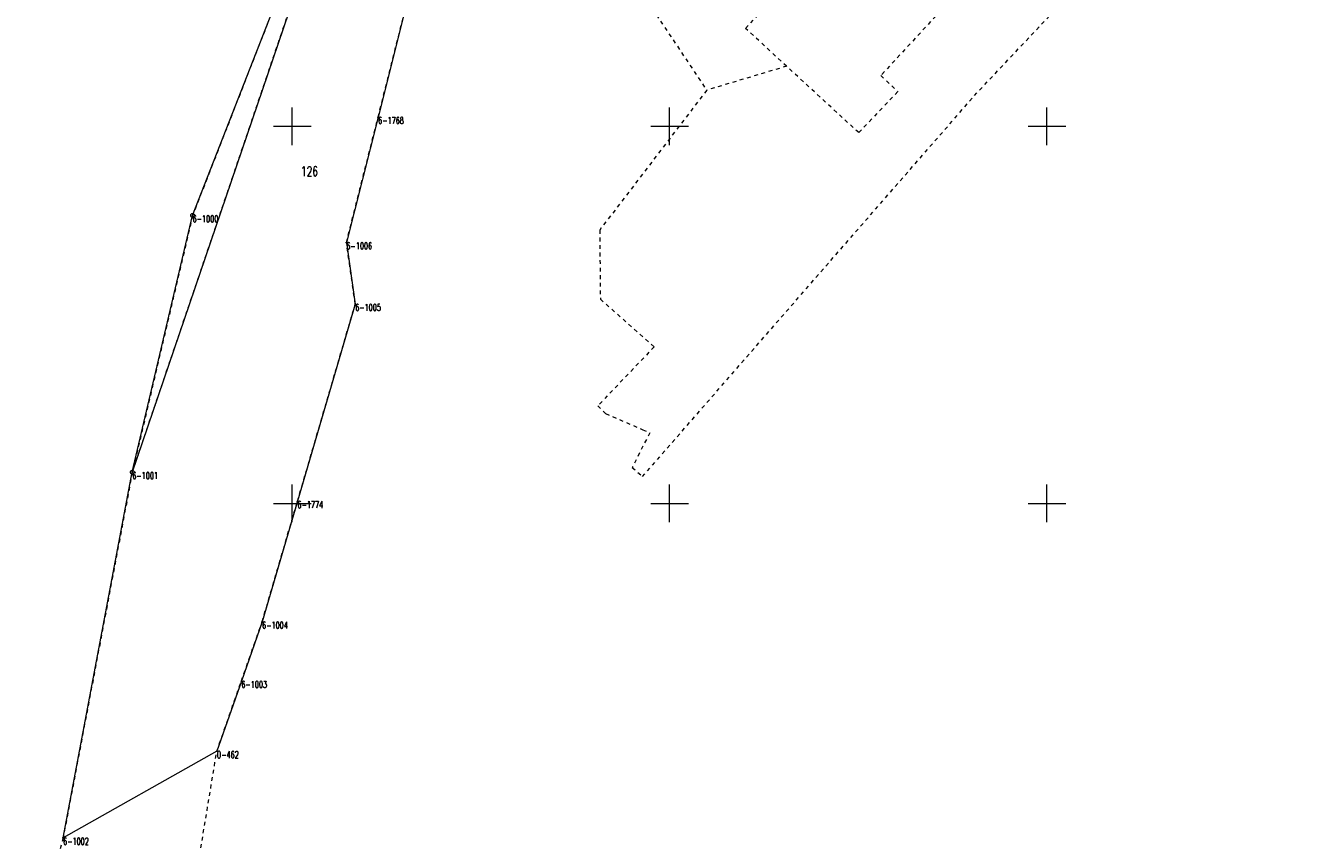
# Model space of a CAD drawing. Header units: metres. Extents: x 7414276 to 7414802, y 6025581 to 6026252.
# Tile 5 of 9: x 7414515 to 7414685, y 6025805 to 6025913. Entities that reach past the tile are written whole.
import ezdxf
from ezdxf.enums import TextEntityAlignment as Align

# ---------------------------------------------------------------- set-up
doc = ezdxf.new("R2010")
doc.units = ezdxf.units.M
doc.header["$MEASUREMENT"] = 0
for name, pattern in [('1', [0]), ('GDE', [0]), ('GUZ', [1, 0.5, -0.5])]:
    doc.linetypes.add(name, pattern=pattern)
doc.layers.get('0').update_dxf_attribs({"color": 250, "linetype": 'CONTINUOUS', "lineweight": 100})
for name, color, linetype, lineweight in [('Dzialki', 7, 'GDE', 18), ('Numery_dzialek', 7, 'CONTINUOUS', 13), ('Numery_punktow', 7, 'CONTINUOUS', 9), ('Podzial_sekcyjny_krzyze', 7, '1', 18), ('Punkty', 7, 'CONTINUOUS', 18)]:
    doc.layers.add(name, color=color, linetype=linetype, lineweight=lineweight)
doc.layers.add('Uzytki', color=7, linetype='GUZ', lineweight=18, true_color=0x008000)
doc.styles.get("Standard").update_dxf_attribs({"font": 'Simplex.SHX', "width": 0.75})

# ---------------------------------------------------------------- blocks, each defined once
blk = doc.blocks.new('GRT')
at = {"linetype": 'Continuous'}
blk.add_circle((0, 0), 0.25, dxfattribs=at)
blk = doc.blocks.new('GRO')
at = {"linetype": 'Continuous'}
blk.add_circle((0, 0), 0.045, dxfattribs=at)

msp = doc.modelspace()

# ---------------------------------------------------------------- linework, layer by layer
at = {"layer": 'Dzialki'}
for p, q in [((7414536.8, 6025888.18), (7414552.54, 6025928.5)), ((7414550.54, 6025918.07), (7414528.81, 6025854.14)), ((7414565.8, 6025918.75), (7414561.38, 6025901.21)), ((7414561.38, 6025901.21), (7414557.18, 6025884.59)), ((7414528.81, 6025854.14), (7414536.8, 6025888.18)), ((7414557.18, 6025884.59), (7414558.35, 6025876.43)), ((7414558.35, 6025876.43), (7414550.69, 6025850.28)), ((7414519.64, 6025805.67), (7414528.81, 6025854.14)), ((7414550.69, 6025850.28), (7414546.01, 6025834.31)), ((7414546.01, 6025834.31), (7414543.26, 6025826.46)), ((7414543.26, 6025826.46), (7414540, 6025817.15)), ((7414540, 6025817.15), (7414519.64, 6025805.67))]:
    msp.add_line(p, q, dxfattribs=at)
at = {"layer": 'Podzial_sekcyjny_krzyze'}
for p, q in [((7414550, 6025897.5), (7414550, 6025902.5)), ((7414600, 6025897.5), (7414600, 6025902.5)), ((7414650, 6025897.5), (7414650, 6025902.5)), ((7414547.5, 6025900), (7414552.5, 6025900)), ((7414597.5, 6025900), (7414602.5, 6025900)), ((7414647.5, 6025900), (7414652.5, 6025900)), ((7414550, 6025847.5), (7414550, 6025852.5)), ((7414600, 6025847.5), (7414600, 6025852.5)), ((7414650, 6025847.5), (7414650, 6025852.5)), ((7414547.5, 6025850), (7414552.5, 6025850)), ((7414597.5, 6025850), (7414602.5, 6025850)), ((7414647.5, 6025850), (7414652.5, 6025850))]:
    msp.add_line(p, q, dxfattribs=at)
at = {"layer": 'Uzytki'}
for p, q in [((7414640.39, 6025904.05), (7414685.42, 6025951.96)), ((7414667.12, 6025949.15), (7414628, 6025906.72)), ((7414552.54, 6025928.5), (7414536.8, 6025888.18)), ((7414594.91, 6025919.74), (7414604.92, 6025904.78)), ((7414610.08, 6025912.96), (7414615.44, 6025918.78)), ((7414528.81, 6025854.14), (7414550.54, 6025918.07)), ((7414561.38, 6025901.21), (7414565.8, 6025918.75)), ((7414615.51, 6025907.95), (7414610.08, 6025912.96)), ((7414615.51, 6025907.95), (7414604.92, 6025904.78)), ((7414622.88, 6025901.16), (7414615.51, 6025907.95)), ((7414628, 6025906.72), (7414630.24, 6025904.58)), ((7414604.92, 6025904.78), (7414590.74, 6025886.24)), ((7414596.41, 6025853.56), (7414640.39, 6025904.05)), ((7414630.24, 6025904.58), (7414625.06, 6025899.15)), ((7414557.18, 6025884.59), (7414561.38, 6025901.21)), ((7414625.06, 6025899.15), (7414622.88, 6025901.16)), ((7414536.8, 6025888.18), (7414528.81, 6025854.14)), ((7414590.74, 6025886.24), (7414590.83, 6025877.06)), ((7414558.35, 6025876.43), (7414557.18, 6025884.59)), ((7414550.69, 6025850.28), (7414558.35, 6025876.43)), ((7414590.83, 6025877.06), (7414597.96, 6025870.76)), ((7414597.96, 6025870.76), (7414590.5, 6025862.95)), ((7414590.5, 6025862.95), (7414591.53, 6025861.91)), ((7414591.53, 6025861.91), (7414596.45, 6025859.77)), ((7414597.37, 6025859.37), (7414595.06, 6025854.78)), ((7414596.45, 6025859.77), (7414597.37, 6025859.37)), ((7414528.81, 6025854.14), (7414519.64, 6025805.67)), ((7414595.06, 6025854.78), (7414596.41, 6025853.56)), ((7414546.01, 6025834.31), (7414550.69, 6025850.28)), ((7414543.26, 6025826.46), (7414546.01, 6025834.31)), ((7414540, 6025817.15), (7414543.26, 6025826.46)), ((7414535.62, 6025790.53), (7414540, 6025817.15)), ((7414519.64, 6025805.67), (7414514.69, 6025787.58))]:
    msp.add_line(p, q, dxfattribs=at)

# ---------------------------------------------------------------- block references
at = {"layer": 'Punkty'}
for name, p in [('GRO', (7414561.38, 6025901.21)), ('GRT', (7414536.8, 6025888.18)), ('GRO', (7414557.18, 6025884.59)), ('GRO', (7414558.35, 6025876.43)), ('GRT', (7414528.81, 6025854.14)), ('GRO', (7414550.69, 6025850.28)), ('GRO', (7414546.01, 6025834.31)), ('GRO', (7414543.26, 6025826.46)), ('GRO', (7414540, 6025817.15)), ('GRO', (7414519.64, 6025805.67))]:
    msp.add_blockref(name, p, dxfattribs=at)

# ---------------------------------------------------------------- texts
at = {"layer": 'Numery_dzialek', "width": 0.7}
msp.add_text('126', height=1.26, dxfattribs=at).set_placement((7414551.15, 6025894.66), align=Align.TOP_LEFT)
at = {"layer": 'Numery_punktow', "width": 0.7}
for s, p in [('6-1768', (7414561.38, 6025901.21)), ('6-1000', (7414536.8, 6025888.18)), ('6-1006', (7414557.18, 6025884.59)), ('6-1005', (7414558.35, 6025876.43)), ('6-1001', (7414528.81, 6025854.14)), ('6-1774', (7414550.69, 6025850.28)), ('6-1004', (7414546.01, 6025834.31)), ('6-1003', (7414543.26, 6025826.46)), ('O-462', (7414540, 6025817.15)), ('6-1002', (7414519.64, 6025805.67))]:
    msp.add_text(s, height=0.9, dxfattribs=at).set_placement(p, align=Align.TOP_LEFT)

doc.saveas('drawing.dxf')
